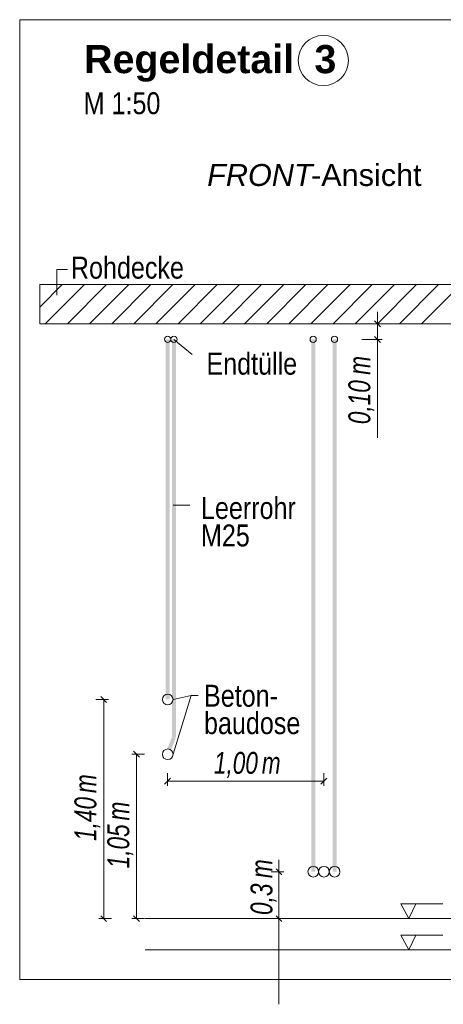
# Model space of a CAD drawing. Extents: x -620 to 300, y 62 to 1112.
# Tile 105 of 256: x 121 to 148, y 675 to 738. Entities that reach past the tile are written whole.
import ezdxf
from ezdxf.lldxf.tags import DXFTag

# ---------------------------------------------------------------- set-up
doc = ezdxf.new("R2010")
doc.units = 0
doc.layers.get('0').update_dxf_attribs({"lineweight": 13})
for name, color, linetype, lineweight, true_color in [('E_Aussparung Bemaßung-A06G9SFQ8I', 5, 'Continuous', 9, 0x0000ff), ('E_Betonbaudose', 1, 'Continuous', 13, 0xff0000), ('E_Detail_Beschriftung', 7, 'Continuous', 13, 0x009900), ('E_Detail_Wandschraffur', 7, 'Continuous', 5, 0xc0c0c0), ('E_Leerrohr Beschriftung', 1, 'Continuous', 9, 0xff0000)]:
    doc.layers.add(name, color=color, linetype=linetype, lineweight=lineweight, true_color=true_color)
doc.layers.add('E_Detail_Linie_Text_Bem', color=7, linetype='Continuous', lineweight=13)
doc.styles.get("Standard").update_dxf_attribs({"font": 'ARIALN.TTF'})
tags = doc.linetypes.add('fein_strichliert', pattern=[4, 1, -2, 1]).pattern_tags.tags
tags[8:9] = [DXFTag(74, 4), DXFTag(75, 0), DXFTag(340, '0'), DXFTag(46, 0.0), DXFTag(50, 0.0), DXFTag(44, 0.0), DXFTag(45, 0.0)]
tags[6:7] = [DXFTag(74, 4), DXFTag(75, 0), DXFTag(340, '0'), DXFTag(46, 0.0), DXFTag(50, 0.0), DXFTag(44, 0.0), DXFTag(45, 0.0)]
tags[4:5] = [DXFTag(74, 4), DXFTag(75, 0), DXFTag(340, '0'), DXFTag(46, 0.0), DXFTag(50, 0.0), DXFTag(44, 0.0), DXFTag(45, 0.0)]
tags = doc.linetypes.add('fein_strichliert-A06G9SFU8I', pattern=[4, 1, -2, 1]).pattern_tags.tags
tags[8:9] = [DXFTag(74, 4), DXFTag(75, 0), DXFTag(340, '0'), DXFTag(46, 0.0), DXFTag(50, 0.0), DXFTag(44, 0.0), DXFTag(45, 0.0)]
tags[6:7] = [DXFTag(74, 4), DXFTag(75, 0), DXFTag(340, '0'), DXFTag(46, 0.0), DXFTag(50, 0.0), DXFTag(44, 0.0), DXFTag(45, 0.0)]
tags[4:5] = [DXFTag(74, 4), DXFTag(75, 0), DXFTag(340, '0'), DXFTag(46, 0.0), DXFTag(50, 0.0), DXFTag(44, 0.0), DXFTag(45, 0.0)]

# ---------------------------------------------------------------- blocks, each defined once
blk = doc.blocks.new('Referenz-A06G9SFX8I')
at = {"layer": 'E_Aussparung Bemaßung-A06G9SFQ8I', "linetype": 'Continuous', "ltscale": 0.13}
for p, q in [((144.096, 719.642), (144.096, 711.604)), ((143.905, 719.069), (144.287, 718.688)), ((144.396, 718.879), (143.096, 718.879)), ((144.396, 717.879), (143.096, 717.879)), ((143.905, 718.07), (144.287, 717.688)), ((126.787, 694.688), (126.405, 695.069)), ((126.896, 694.879), (126.096, 694.879)), ((126.596, 694.879), (126.596, 680.879)), ((128.396, 691.379), (129.196, 691.379)), ((128.887, 691.188), (128.505, 691.569)), ((128.696, 691.379), (128.696, 680.879)), ((130.681, 689.363), (130.681, 690.163)), ((140.669, 689.363), (140.669, 690.163)), ((130.872, 689.854), (130.49, 689.472)), ((130.681, 689.663), (140.669, 689.663)), ((140.86, 689.854), (140.478, 689.472)), ((137.796, 684.642), (137.796, 675.407)), ((138.096, 683.879), (137.296, 683.879)), ((137.605, 684.069), (137.987, 683.688)), ((126.296, 680.879), (127.096, 680.879)), ((126.787, 680.688), (126.405, 681.069)), ((128.396, 680.879), (129.196, 680.879)), ((128.887, 680.688), (128.505, 681.069)), ((138.096, 680.879), (137.296, 680.879)), ((137.605, 681.069), (137.987, 680.688))]:
    blk.add_line(p, q, dxfattribs=at)
at = {"layer": 'E_Betonbaudose', "linetype": 'Continuous', "ltscale": 0.13}
for centre, radius in [((130.681, 717.888), 0.2), ((131.081, 717.888), 0.2), ((139.98, 717.888), 0.2), ((141.34, 717.888), 0.2), ((130.69, 694.879), 0.34), ((130.69, 691.379), 0.34), ((139.989, 683.879), 0.34), ((140.669, 683.879), 0.34), ((141.349, 683.879), 0.34)]:
    blk.add_circle(centre, radius, dxfattribs=at)
at = {"layer": 'E_Detail_Linie_Text_Bem', "linetype": 'fein_strichliert-A06G9SFU8I', "ltscale": 0.65}
for p, q in [((184, 738.306), (121.231, 738.306)), ((121.231, 738.306), (121.231, 676.989)), ((121.231, 676.989), (180.974, 676.989))]:
    blk.add_line(p, q, dxfattribs=at)
at = {"layer": 'E_Detail_Linie_Text_Bem', "color": 0, "linetype": 'Continuous', "ltscale": 0.13}
for p, q in [((123.602, 720.699), (123.602, 722.347)), ((123.602, 722.347), (124.289, 722.347)), ((132.259, 716.926), (131.081, 717.879)), ((132.105, 707.292), (131.045, 707.292)), ((132.179, 695.133), (131.03, 694.879)), ((132.179, 695.133), (131.03, 691.379)), ((132.179, 695.133), (132.639, 695.133)), ((146.089, 680.879), (145.58, 681.828)), ((145.58, 681.828), (148.264, 681.828)), ((146.547, 681.832), (146.089, 680.879)), ((146.089, 678.879), (145.58, 679.828)), ((145.58, 679.828), (148.264, 679.828)), ((146.547, 679.832), (146.089, 678.879))]:
    blk.add_line(p, q, dxfattribs=at)
at = {"layer": 'E_Detail_Linie_Text_Bem', "linetype": 'Continuous', "ltscale": 0.13}
for p, q in [((173.847, 721.379), (122.52, 721.379)), ((122.52, 721.379), (122.52, 718.879)), ((122.52, 718.879), (132.912, 718.879)), ((122.52, 718.879), (171.347, 718.879)), ((132.912, 718.879), (173.847, 718.879)), ((129.247, 680.879), (167.377, 680.879)), ((129.247, 678.879), (167.377, 678.879))]:
    blk.add_line(p, q, dxfattribs=at)
for points in [[(130.815, 717.879), (130.815, 694.879), (130.565, 717.878), (130.565, 694.879)], [(131.206, 717.889), (131.206, 692.453), (130.956, 717.888), (130.956, 692.453)], [(140.114, 717.879), (140.114, 683.879), (139.864, 717.878), (139.864, 683.879)], [(141.474, 717.879), (141.474, 683.879), (141.224, 717.878), (141.224, 683.879)], [(131.198, 692.408), (130.889, 691.618), (130.964, 692.498), (130.656, 691.709)]]:
    blk.add_solid(points, dxfattribs=at)
at = {"layer": 'E_Detail_Wandschraffur', "linetype": 'ByBlock', "ltscale": 0.13}
for p, q in [((122.52, 719.946), (123.953, 721.379)), ((124.281, 718.879), (126.781, 721.379)), ((127.11, 718.879), (129.61, 721.379)), ((129.938, 718.879), (132.438, 721.379)), ((132.767, 718.879), (135.267, 721.379)), ((135.595, 718.879), (138.095, 721.379)), ((138.424, 718.879), (140.924, 721.379)), ((141.252, 718.879), (143.752, 721.379)), ((144.08, 718.879), (146.58, 721.379)), ((146.909, 718.879), (149.409, 721.379))]:
    blk.add_line(p, q, dxfattribs=at)
at = {"layer": 'E_Detail_Wandschraffur', "linetype": 'fein_strichliert', "ltscale": 0.13}
for p, q in [((122.52, 721.36), (122.539, 721.379)), ((122.867, 718.879), (125.367, 721.379)), ((125.696, 718.879), (128.196, 721.379)), ((128.524, 718.879), (131.024, 721.379)), ((131.352, 718.879), (133.852, 721.379)), ((134.181, 718.879), (136.681, 721.379)), ((137.009, 718.879), (139.509, 721.379)), ((139.838, 718.879), (142.338, 721.379)), ((142.666, 718.879), (145.166, 721.379)), ((145.495, 718.879), (147.995, 721.379))]:
    blk.add_line(p, q, dxfattribs=at)
at = {"layer": 'E_Leerrohr Beschriftung', "linetype": 'Continuous', "ltscale": 0.13}
blk.add_circle((140.629, 735.698), 1.6, dxfattribs=at)
at = {"layer": 'E_Aussparung Bemaßung-A06G9SFQ8I', "linetype": 'Continuous', "ltscale": 0.13, "char_height": 1.4, "attachment_point": 1, "rotation": 90}
for s, insert in [('{\\W0.9;\\fArial Narrow|b0|i1;m}', (142.229, 715.619)), ('{\\W0.9;\\fArial Narrow|b0|i1;0,10 }', (142.229, 712.466)), ('{\\W0.9;\\fArial Narrow|b0|i1;m}', (124.729, 688.899)), ('{\\W0.9;\\fArial Narrow|b0|i1;1,40 }', (124.729, 685.842)), ('{\\W0.9;\\fArial Narrow|b0|i1;m}', (126.829, 687.149)), ('{\\W0.9;\\fArial Narrow|b0|i1;1,05 }', (126.829, 684.092)), ('{\\W0.9;\\fArial Narrow|b0|i1;m}', (135.977, 683.464)), ('{\\W0.9;\\fArial Narrow|b0|i1;0,3 }', (135.977, 681.114))]:
    blk.add_mtext(s, dxfattribs=dict(at, insert=insert))
at = {"layer": 'E_Aussparung Bemaßung-A06G9SFQ8I', "linetype": 'Continuous', "ltscale": 0.13, "char_height": 1.4, "attachment_point": 1}
for s, insert in [('{\\W0.9;\\fArial Narrow|b0|i1;1,00 }', (133.638, 691.53)), ('{\\W0.9;\\fArial Narrow|b0|i1;m}', (136.696, 691.53))]:
    blk.add_mtext(s, dxfattribs=dict(at, insert=insert))
at = {"layer": 'E_Detail_Beschriftung', "color": 1, "linetype": 'Continuous', "lineweight": 35, "ltscale": 0.35, "true_color": 0xff0000, "char_height": 1.8, "attachment_point": 1}
for s, insert in [('{\\fArial|b1|i0;Regeldetail}', (125.348, 736.69)), ('{\\fArial|b1|i0;3}', (140.062, 736.69))]:
    blk.add_mtext(s, dxfattribs=dict(at, insert=insert))
at = {"layer": 'E_Detail_Beschriftung', "linetype": 'Continuous', "ltscale": 0.13, "char_height": 1.4, "attachment_point": 1}
for s, insert in [('{\\fArial Narrow;M 1:50}', (125.318, 733.669)), ('{\\fArial Narrow;Rohdecke}', (124.503, 723.164)), ('{\\fArial Narrow;Endtülle}', (133.161, 717.031)), ('{\\fArial Narrow;Leerrohr}', (132.813, 707.813)), ('{\\fArial Narrow;M25}', (132.813, 706.06)), ('{\\fArial Narrow;Beton-}', (133.006, 695.819)), ('{\\fArial Narrow;baudose}', (133.006, 694.069))]:
    blk.add_mtext(s, dxfattribs=dict(at, insert=insert))
at = {"layer": 'E_Detail_Beschriftung', "linetype": 'Continuous', "lineweight": -2, "ltscale": 0.25, "char_height": 1.4, "attachment_point": 1}
for s, insert in [('{\\fArial|b0|i1;FRONT}', (133.208, 729.084)), ('{\\fArial;-Ansicht}', (139.844, 729.084))]:
    blk.add_mtext(s, dxfattribs=dict(at, insert=insert))

msp = doc.modelspace()

# ---------------------------------------------------------------- block references
at = {"color": 8, "lineweight": 25, "ltscale": 0.25, "true_color": 0x808080}
msp.add_blockref('Referenz-A06G9SFX8I', (0, 0), dxfattribs=at)

doc.saveas('drawing.dxf')
